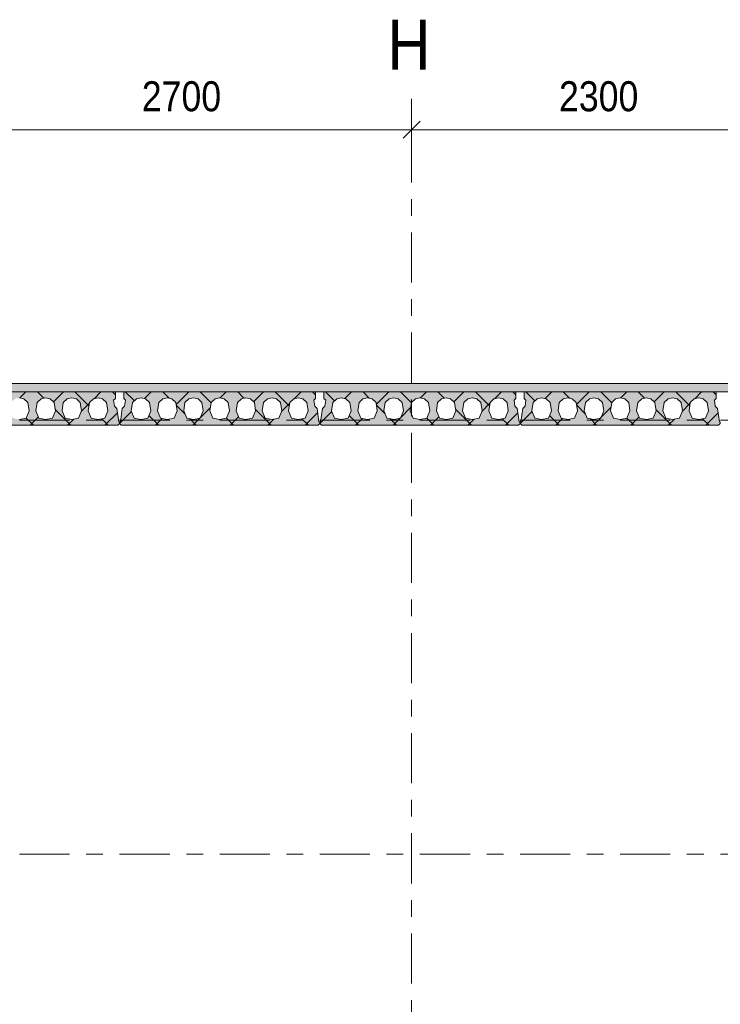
# Model space of a CAD drawing. Header units: millimetres. Extents: x -914 to -73, y -1403 to -809.
# Tile 33 of 79: x -659 to -617, y -1203 to -1144. Entities that reach past the tile are written whole.
import ezdxf

# ---------------------------------------------------------------- set-up
doc = ezdxf.new("R2010")
doc.units = ezdxf.units.MM
for name, pattern in [('XKITLINE00', [0]), ('XKITLINE01', [4, 1, -1, 1, -1]), ('XKITLINE03', [6, 3, -1, 1, -1])]:
    doc.linetypes.add(name, pattern=pattern)
for name, color, linetype, lineweight in [('Offset', 4, 'Continuous', 0), ('Onderdeel', 2, 'Continuous', 0), ('Stramien', 4, 'Continuous', 0)]:
    doc.layers.add(name, color=color, linetype=linetype, lineweight=lineweight)
doc.styles.add('ARIAL', font='arial.ttf')

msp = doc.modelspace()

# ---------------------------------------------------------------- hatches: boundary and pattern name
at = {"layer": 'Onderdeel'}
msp.add_hatch(color=256, dxfattribs=at).paths.add_polyline_path([(-514.814, -1166.246), (-688.818, -1166.246), (-688.818, -1165.746), (-514.814, -1165.746)], flags=17)
h = msp.add_hatch(color=256, dxfattribs=at)
h.paths.add_polyline_path([(-664.719, -1168.246), (-664.819, -1168.146), (-664.819, -1168.046), (-664.769, -1168.046), (-664.654, -1167.24), (-664.512, -1167.099), (-664.463, -1166.752), (-664.569, -1166.646), (-664.569, -1166.246), (-653.069, -1166.246), (-653.069, -1166.646), (-653.175, -1166.752), (-653.125, -1167.099), (-652.984, -1167.24), (-652.869, -1168.046), (-652.819, -1168.046), (-652.819, -1168.146), (-652.919, -1168.246)], flags=17)
h.paths.add_polyline_path([(-663.529, -1166.596), (-663.8, -1166.663), (-664.038, -1166.893), (-664.114, -1167.378), (-663.934, -1167.82), (-663.529, -1167.896), (-663.123, -1167.82), (-662.944, -1167.378), (-663.019, -1166.893), (-663.257, -1166.663)])
h.paths.add_polyline_path([(-661.959, -1166.596), (-662.23, -1166.663), (-662.468, -1166.893), (-662.544, -1167.378), (-662.364, -1167.82), (-661.959, -1167.896), (-661.553, -1167.82), (-661.374, -1167.378), (-661.449, -1166.893), (-661.687, -1166.663)])
h.paths.add_polyline_path([(-660.389, -1166.596), (-660.66, -1166.663), (-660.898, -1166.893), (-660.974, -1167.378), (-660.794, -1167.82), (-660.389, -1167.896), (-659.983, -1167.82), (-659.804, -1167.378), (-659.879, -1166.893), (-660.117, -1166.663)])
h.paths.add_polyline_path([(-658.819, -1166.596), (-659.09, -1166.663), (-659.328, -1166.893), (-659.404, -1167.378), (-659.224, -1167.82), (-658.819, -1167.896), (-658.413, -1167.82), (-658.234, -1167.378), (-658.309, -1166.893), (-658.547, -1166.663)])
h.paths.add_polyline_path([(-657.249, -1166.596), (-657.52, -1166.663), (-657.758, -1166.893), (-657.834, -1167.378), (-657.654, -1167.82), (-657.249, -1167.896), (-656.843, -1167.82), (-656.664, -1167.378), (-656.739, -1166.893), (-656.977, -1166.663)])
h.paths.add_polyline_path([(-655.679, -1166.596), (-655.95, -1166.663), (-656.188, -1166.893), (-656.264, -1167.378), (-656.084, -1167.82), (-655.679, -1167.896), (-655.273, -1167.82), (-655.094, -1167.378), (-655.169, -1166.893), (-655.407, -1166.663)])
h.paths.add_polyline_path([(-654.109, -1166.596), (-654.38, -1166.663), (-654.618, -1166.893), (-654.694, -1167.378), (-654.514, -1167.82), (-654.109, -1167.896), (-653.703, -1167.82), (-653.524, -1167.378), (-653.599, -1166.893), (-653.837, -1166.663)])
h = msp.add_hatch(color=256, dxfattribs=at)
h.paths.add_polyline_path([(-652.719, -1168.246), (-652.819, -1168.146), (-652.819, -1168.046), (-652.769, -1168.046), (-652.654, -1167.24), (-652.512, -1167.099), (-652.463, -1166.752), (-652.569, -1166.646), (-652.569, -1166.246), (-641.069, -1166.246), (-641.069, -1166.646), (-641.175, -1166.752), (-641.125, -1167.099), (-640.984, -1167.24), (-640.869, -1168.046), (-640.819, -1168.046), (-640.819, -1168.146), (-640.919, -1168.246)], flags=17)
h.paths.add_polyline_path([(-651.529, -1166.596), (-651.8, -1166.663), (-652.038, -1166.893), (-652.114, -1167.378), (-651.934, -1167.82), (-651.529, -1167.896), (-651.123, -1167.82), (-650.944, -1167.378), (-651.019, -1166.893), (-651.257, -1166.663)])
h.paths.add_polyline_path([(-649.959, -1166.596), (-650.23, -1166.663), (-650.468, -1166.893), (-650.544, -1167.378), (-650.364, -1167.82), (-649.959, -1167.896), (-649.553, -1167.82), (-649.374, -1167.378), (-649.449, -1166.893), (-649.687, -1166.663)])
h.paths.add_polyline_path([(-648.389, -1166.596), (-648.66, -1166.663), (-648.898, -1166.893), (-648.974, -1167.378), (-648.794, -1167.82), (-648.389, -1167.896), (-647.983, -1167.82), (-647.804, -1167.378), (-647.879, -1166.893), (-648.117, -1166.663)])
h.paths.add_polyline_path([(-646.819, -1166.596), (-647.09, -1166.663), (-647.328, -1166.893), (-647.404, -1167.378), (-647.224, -1167.82), (-646.819, -1167.896), (-646.413, -1167.82), (-646.234, -1167.378), (-646.309, -1166.893), (-646.547, -1166.663)])
h.paths.add_polyline_path([(-645.249, -1166.596), (-645.52, -1166.663), (-645.758, -1166.893), (-645.834, -1167.378), (-645.654, -1167.82), (-645.249, -1167.896), (-644.843, -1167.82), (-644.664, -1167.378), (-644.739, -1166.893), (-644.977, -1166.663)])
h.paths.add_polyline_path([(-643.679, -1166.596), (-643.95, -1166.663), (-644.188, -1166.893), (-644.264, -1167.378), (-644.084, -1167.82), (-643.679, -1167.896), (-643.273, -1167.82), (-643.094, -1167.378), (-643.169, -1166.893), (-643.407, -1166.663)])
h.paths.add_polyline_path([(-642.109, -1166.596), (-642.38, -1166.663), (-642.618, -1166.893), (-642.694, -1167.378), (-642.514, -1167.82), (-642.109, -1167.896), (-641.703, -1167.82), (-641.524, -1167.378), (-641.599, -1166.893), (-641.837, -1166.663)])
h = msp.add_hatch(color=256, dxfattribs=at)
h.paths.add_polyline_path([(-640.719, -1168.246), (-640.819, -1168.146), (-640.819, -1168.046), (-640.769, -1168.046), (-640.654, -1167.24), (-640.512, -1167.099), (-640.463, -1166.752), (-640.569, -1166.646), (-640.569, -1166.246), (-629.069, -1166.246), (-629.069, -1166.646), (-629.175, -1166.752), (-629.125, -1167.099), (-628.984, -1167.24), (-628.869, -1168.046), (-628.819, -1168.046), (-628.819, -1168.146), (-628.919, -1168.246)], flags=17)
h.paths.add_polyline_path([(-639.529, -1166.596), (-639.8, -1166.663), (-640.038, -1166.893), (-640.114, -1167.378), (-639.934, -1167.82), (-639.529, -1167.896), (-639.123, -1167.82), (-638.944, -1167.378), (-639.019, -1166.893), (-639.257, -1166.663)])
h.paths.add_polyline_path([(-637.959, -1166.596), (-638.23, -1166.663), (-638.468, -1166.893), (-638.544, -1167.378), (-638.364, -1167.82), (-637.959, -1167.896), (-637.553, -1167.82), (-637.374, -1167.378), (-637.449, -1166.893), (-637.687, -1166.663)])
h.paths.add_polyline_path([(-636.389, -1166.596), (-636.66, -1166.663), (-636.898, -1166.893), (-636.974, -1167.378), (-636.794, -1167.82), (-636.389, -1167.896), (-635.983, -1167.82), (-635.804, -1167.378), (-635.879, -1166.893), (-636.117, -1166.663)])
h.paths.add_polyline_path([(-634.819, -1166.596), (-635.09, -1166.663), (-635.328, -1166.893), (-635.404, -1167.378), (-635.224, -1167.82), (-634.819, -1167.896), (-634.413, -1167.82), (-634.234, -1167.378), (-634.309, -1166.893), (-634.547, -1166.663)])
h.paths.add_polyline_path([(-633.249, -1166.596), (-633.52, -1166.663), (-633.758, -1166.893), (-633.834, -1167.378), (-633.654, -1167.82), (-633.249, -1167.896), (-632.843, -1167.82), (-632.664, -1167.378), (-632.739, -1166.893), (-632.977, -1166.663)])
h.paths.add_polyline_path([(-631.679, -1166.596), (-631.95, -1166.663), (-632.188, -1166.893), (-632.264, -1167.378), (-632.084, -1167.82), (-631.679, -1167.896), (-631.273, -1167.82), (-631.094, -1167.378), (-631.169, -1166.893), (-631.407, -1166.663)])
h.paths.add_polyline_path([(-630.109, -1166.596), (-630.38, -1166.663), (-630.618, -1166.893), (-630.694, -1167.378), (-630.514, -1167.82), (-630.109, -1167.896), (-629.703, -1167.82), (-629.524, -1167.378), (-629.599, -1166.893), (-629.837, -1166.663)])
h = msp.add_hatch(color=256, dxfattribs=at)
h.paths.add_polyline_path([(-628.719, -1168.246), (-628.819, -1168.146), (-628.819, -1168.046), (-628.769, -1168.046), (-628.654, -1167.24), (-628.512, -1167.099), (-628.463, -1166.752), (-628.569, -1166.646), (-628.569, -1166.246), (-617.069, -1166.246), (-617.069, -1166.646), (-617.175, -1166.752), (-617.125, -1167.099), (-616.984, -1167.24), (-616.869, -1168.046), (-616.819, -1168.046), (-616.819, -1168.146), (-616.919, -1168.246)], flags=17)
h.paths.add_polyline_path([(-627.529, -1166.596), (-627.8, -1166.663), (-628.038, -1166.893), (-628.114, -1167.378), (-627.934, -1167.82), (-627.529, -1167.896), (-627.123, -1167.82), (-626.944, -1167.378), (-627.019, -1166.893), (-627.257, -1166.663)])
h.paths.add_polyline_path([(-625.959, -1166.596), (-626.23, -1166.663), (-626.468, -1166.893), (-626.544, -1167.378), (-626.364, -1167.82), (-625.959, -1167.896), (-625.553, -1167.82), (-625.374, -1167.378), (-625.449, -1166.893), (-625.687, -1166.663)])
h.paths.add_polyline_path([(-624.389, -1166.596), (-624.66, -1166.663), (-624.898, -1166.893), (-624.974, -1167.378), (-624.794, -1167.82), (-624.389, -1167.896), (-623.983, -1167.82), (-623.804, -1167.378), (-623.879, -1166.893), (-624.117, -1166.663)])
h.paths.add_polyline_path([(-622.819, -1166.596), (-623.09, -1166.663), (-623.328, -1166.893), (-623.404, -1167.378), (-623.224, -1167.82), (-622.819, -1167.896), (-622.413, -1167.82), (-622.234, -1167.378), (-622.309, -1166.893), (-622.547, -1166.663)])
h.paths.add_polyline_path([(-621.249, -1166.596), (-621.52, -1166.663), (-621.758, -1166.893), (-621.834, -1167.378), (-621.654, -1167.82), (-621.249, -1167.896), (-620.843, -1167.82), (-620.664, -1167.378), (-620.739, -1166.893), (-620.977, -1166.663)])
h.paths.add_polyline_path([(-619.679, -1166.596), (-619.95, -1166.663), (-620.188, -1166.893), (-620.264, -1167.378), (-620.084, -1167.82), (-619.679, -1167.896), (-619.273, -1167.82), (-619.094, -1167.378), (-619.169, -1166.893), (-619.407, -1166.663)])
h.paths.add_polyline_path([(-618.109, -1166.596), (-618.38, -1166.663), (-618.618, -1166.893), (-618.694, -1167.378), (-618.514, -1167.82), (-618.109, -1167.896), (-617.703, -1167.82), (-617.524, -1167.378), (-617.599, -1166.893), (-617.837, -1166.663)])

# ---------------------------------------------------------------- linework, layer by layer
at = {"layer": 'Offset', "linetype": 'XKITLINE00', "lineweight": 0}
for p, q in [((-635.314, -1152.704), (-635.314, -1148.744)), ((-635.314, -1152.704), (-635.314, -1148.744)), ((-634.805, -1150.035), (-635.823, -1151.053)), ((-634.805, -1150.035), (-635.823, -1151.053)), ((-662.314, -1150.544), (-635.314, -1150.544)), ((-635.314, -1150.544), (-612.314, -1150.544))]:
    msp.add_line(p, q, dxfattribs=at)
at = {"layer": 'Offset'}
msp.add_point((-635.314, -1150.544), dxfattribs=at)
msp.add_point((-635.314, -1150.544), dxfattribs=at)
at = {"layer": 'Onderdeel', "linetype": 'XKITLINE00', "lineweight": 0}
for p, q in [((-514.814, -1165.746), (-688.818, -1165.746)), ((-688.818, -1166.246), (-514.814, -1166.246)), ((-653.069, -1166.246), (-664.569, -1166.246)), ((-658.787, -1166.604), (-658.429, -1166.246)), ((-657.361, -1166.624), (-657.738, -1166.246)), ((-656.786, -1166.848), (-656.184, -1166.246)), ((-654.649, -1167.091), (-655.493, -1166.246)), ((-654.349, -1166.657), (-653.938, -1166.246)), ((-653.069, -1166.426), (-653.248, -1166.246)), ((-653.069, -1166.246), (-653.069, -1166.646)), ((-652.569, -1166.646), (-652.569, -1166.246)), ((-641.069, -1166.246), (-652.569, -1166.246)), ((-651.931, -1166.789), (-652.474, -1166.246)), ((-651.32, -1166.648), (-650.919, -1166.246)), ((-649.852, -1166.622), (-650.229, -1166.246)), ((-649.432, -1167.005), (-648.674, -1166.246)), ((-647.328, -1166.902), (-647.984, -1166.246)), ((-646.787, -1166.604), (-646.429, -1166.246)), ((-645.361, -1166.624), (-645.738, -1166.246)), ((-644.786, -1166.848), (-644.184, -1166.246)), ((-642.649, -1167.091), (-643.493, -1166.246)), ((-642.349, -1166.657), (-641.938, -1166.246)), ((-641.069, -1166.426), (-641.248, -1166.246)), ((-641.069, -1166.246), (-641.069, -1166.646)), ((-640.569, -1166.646), (-640.569, -1166.246)), ((-629.069, -1166.246), (-640.569, -1166.246)), ((-639.931, -1166.789), (-640.474, -1166.246)), ((-639.32, -1166.648), (-638.919, -1166.246)), ((-637.852, -1166.622), (-638.229, -1166.246)), ((-637.432, -1167.005), (-636.674, -1166.246)), ((-635.328, -1166.902), (-635.984, -1166.246)), ((-634.787, -1166.604), (-634.429, -1166.246)), ((-633.361, -1166.624), (-633.738, -1166.246)), ((-632.786, -1166.848), (-632.184, -1166.246)), ((-630.649, -1167.091), (-631.493, -1166.246)), ((-630.349, -1166.657), (-629.938, -1166.246)), ((-629.069, -1166.426), (-629.248, -1166.246)), ((-629.069, -1166.246), (-629.069, -1166.646)), ((-628.569, -1166.646), (-628.569, -1166.246)), ((-617.069, -1166.246), (-628.569, -1166.246)), ((-627.931, -1166.789), (-628.474, -1166.246)), ((-627.32, -1166.648), (-626.919, -1166.246)), ((-625.852, -1166.622), (-626.229, -1166.246)), ((-625.432, -1167.005), (-624.674, -1166.246)), ((-623.328, -1166.902), (-623.984, -1166.246)), ((-622.787, -1166.604), (-622.429, -1166.246)), ((-621.361, -1166.624), (-621.738, -1166.246)), ((-620.786, -1166.848), (-620.184, -1166.246)), ((-618.649, -1167.091), (-619.493, -1166.246)), ((-618.349, -1166.657), (-617.938, -1166.246)), ((-617.069, -1166.426), (-617.248, -1166.246)), ((-617.069, -1166.246), (-617.069, -1166.646)), ((-658.547, -1166.663), (-658.819, -1166.596)), ((-658.309, -1166.893), (-658.547, -1166.663)), ((-658.547, -1166.663), (-658.547, -1166.663)), ((-658.234, -1167.378), (-658.309, -1166.893)), ((-657.758, -1166.893), (-657.834, -1167.378)), ((-657.52, -1166.663), (-657.758, -1166.893)), ((-657.758, -1166.893), (-657.757, -1166.893)), ((-657.249, -1166.596), (-657.52, -1166.663)), ((-656.977, -1166.663), (-657.249, -1166.596)), ((-656.739, -1166.893), (-656.977, -1166.663)), ((-656.977, -1166.663), (-656.977, -1166.663)), ((-656.664, -1167.378), (-656.739, -1166.893)), ((-656.188, -1166.893), (-656.264, -1167.378)), ((-655.95, -1166.663), (-656.188, -1166.893)), ((-656.188, -1166.893), (-656.187, -1166.893)), ((-655.679, -1166.596), (-655.95, -1166.663)), ((-655.407, -1166.663), (-655.679, -1166.596)), ((-655.169, -1166.893), (-655.407, -1166.663)), ((-655.407, -1166.663), (-655.407, -1166.663)), ((-655.094, -1167.378), (-655.169, -1166.893)), ((-655.11, -1167.418), (-654.622, -1166.93)), ((-654.618, -1166.893), (-654.694, -1167.378)), ((-654.38, -1166.663), (-654.618, -1166.893)), ((-654.618, -1166.893), (-654.617, -1166.893)), ((-654.109, -1166.596), (-654.38, -1166.663)), ((-653.837, -1166.663), (-654.109, -1166.596)), ((-653.599, -1166.893), (-653.837, -1166.663)), ((-653.837, -1166.663), (-653.837, -1166.663)), ((-653.524, -1167.378), (-653.599, -1166.893)), ((-653.069, -1166.646), (-653.175, -1166.752)), ((-653.175, -1166.752), (-653.174, -1166.752)), ((-653.175, -1166.752), (-653.125, -1167.099)), ((-653.069, -1166.646), (-653.068, -1166.646)), ((-652.463, -1166.752), (-652.569, -1166.646)), ((-652.512, -1167.099), (-652.463, -1166.752)), ((-652.038, -1166.893), (-652.114, -1167.378)), ((-651.8, -1166.663), (-652.038, -1166.893)), ((-652.038, -1166.893), (-652.037, -1166.893)), ((-651.529, -1166.596), (-651.8, -1166.663)), ((-651.257, -1166.663), (-651.529, -1166.596)), ((-651.019, -1166.893), (-651.257, -1166.663)), ((-651.257, -1166.663), (-651.257, -1166.663)), ((-650.944, -1167.378), (-651.019, -1166.893)), ((-650.468, -1166.893), (-650.544, -1167.378)), ((-650.23, -1166.663), (-650.468, -1166.893)), ((-650.468, -1166.893), (-650.467, -1166.893)), ((-649.959, -1166.596), (-650.23, -1166.663)), ((-649.687, -1166.663), (-649.959, -1166.596)), ((-649.449, -1166.893), (-649.687, -1166.663)), ((-649.687, -1166.663), (-649.687, -1166.663)), ((-649.374, -1167.378), (-649.449, -1166.893)), ((-648.898, -1166.893), (-648.974, -1167.378)), ((-648.66, -1166.663), (-648.898, -1166.893)), ((-648.898, -1166.893), (-648.897, -1166.893)), ((-648.389, -1166.596), (-648.66, -1166.663)), ((-648.117, -1166.663), (-648.389, -1166.596)), ((-647.879, -1166.893), (-648.117, -1166.663)), ((-648.117, -1166.663), (-648.117, -1166.663)), ((-647.804, -1167.378), (-647.879, -1166.893)), ((-647.328, -1166.893), (-647.404, -1167.378)), ((-647.09, -1166.663), (-647.328, -1166.893)), ((-647.328, -1166.893), (-647.327, -1166.893)), ((-646.819, -1166.596), (-647.09, -1166.663)), ((-646.547, -1166.663), (-646.819, -1166.596)), ((-646.309, -1166.893), (-646.547, -1166.663)), ((-646.547, -1166.663), (-646.547, -1166.663)), ((-646.234, -1167.378), (-646.309, -1166.893)), ((-645.758, -1166.893), (-645.834, -1167.378)), ((-645.52, -1166.663), (-645.758, -1166.893)), ((-645.758, -1166.893), (-645.757, -1166.893)), ((-645.249, -1166.596), (-645.52, -1166.663)), ((-644.977, -1166.663), (-645.249, -1166.596)), ((-644.739, -1166.893), (-644.977, -1166.663)), ((-644.977, -1166.663), (-644.977, -1166.663)), ((-644.664, -1167.378), (-644.739, -1166.893)), ((-644.188, -1166.893), (-644.264, -1167.378)), ((-643.95, -1166.663), (-644.188, -1166.893)), ((-644.188, -1166.893), (-644.187, -1166.893)), ((-643.679, -1166.596), (-643.95, -1166.663)), ((-643.407, -1166.663), (-643.679, -1166.596)), ((-643.169, -1166.893), (-643.407, -1166.663)), ((-643.407, -1166.663), (-643.407, -1166.663)), ((-643.094, -1167.378), (-643.169, -1166.893)), ((-643.11, -1167.418), (-642.622, -1166.93)), ((-642.618, -1166.893), (-642.694, -1167.378)), ((-642.38, -1166.663), (-642.618, -1166.893)), ((-642.618, -1166.893), (-642.617, -1166.893)), ((-642.109, -1166.596), (-642.38, -1166.663)), ((-641.837, -1166.663), (-642.109, -1166.596)), ((-641.599, -1166.893), (-641.837, -1166.663)), ((-641.837, -1166.663), (-641.837, -1166.663)), ((-641.524, -1167.378), (-641.599, -1166.893)), ((-641.069, -1166.646), (-641.175, -1166.752)), ((-641.175, -1166.752), (-641.174, -1166.752)), ((-641.175, -1166.752), (-641.125, -1167.099)), ((-641.069, -1166.646), (-641.068, -1166.646)), ((-640.463, -1166.752), (-640.569, -1166.646)), ((-640.512, -1167.099), (-640.463, -1166.752)), ((-640.038, -1166.893), (-640.114, -1167.378)), ((-639.8, -1166.663), (-640.038, -1166.893)), ((-640.038, -1166.893), (-640.037, -1166.893)), ((-639.529, -1166.596), (-639.8, -1166.663)), ((-639.257, -1166.663), (-639.529, -1166.596)), ((-639.019, -1166.893), (-639.257, -1166.663)), ((-639.257, -1166.663), (-639.257, -1166.663)), ((-638.944, -1167.378), (-639.019, -1166.893)), ((-638.468, -1166.893), (-638.544, -1167.378)), ((-638.23, -1166.663), (-638.468, -1166.893)), ((-638.468, -1166.893), (-638.467, -1166.893)), ((-637.959, -1166.596), (-638.23, -1166.663)), ((-637.687, -1166.663), (-637.959, -1166.596)), ((-637.449, -1166.893), (-637.687, -1166.663)), ((-637.687, -1166.663), (-637.687, -1166.663)), ((-637.374, -1167.378), (-637.449, -1166.893)), ((-636.898, -1166.893), (-636.974, -1167.378)), ((-636.66, -1166.663), (-636.898, -1166.893)), ((-636.898, -1166.893), (-636.897, -1166.893)), ((-636.389, -1166.596), (-636.66, -1166.663)), ((-636.117, -1166.663), (-636.389, -1166.596)), ((-635.879, -1166.893), (-636.117, -1166.663)), ((-636.117, -1166.663), (-636.117, -1166.663)), ((-635.804, -1167.378), (-635.879, -1166.893)), ((-635.328, -1166.893), (-635.404, -1167.378)), ((-635.09, -1166.663), (-635.328, -1166.893)), ((-635.328, -1166.893), (-635.327, -1166.893)), ((-634.819, -1166.596), (-635.09, -1166.663)), ((-634.547, -1166.663), (-634.819, -1166.596)), ((-634.309, -1166.893), (-634.547, -1166.663)), ((-634.547, -1166.663), (-634.547, -1166.663)), ((-634.234, -1167.378), (-634.309, -1166.893)), ((-633.758, -1166.893), (-633.834, -1167.378)), ((-633.52, -1166.663), (-633.758, -1166.893)), ((-633.758, -1166.893), (-633.757, -1166.893)), ((-633.249, -1166.596), (-633.52, -1166.663)), ((-632.977, -1166.663), (-633.249, -1166.596)), ((-632.739, -1166.893), (-632.977, -1166.663)), ((-632.977, -1166.663), (-632.977, -1166.663)), ((-632.664, -1167.378), (-632.739, -1166.893)), ((-632.188, -1166.893), (-632.264, -1167.378)), ((-631.95, -1166.663), (-632.188, -1166.893)), ((-632.188, -1166.893), (-632.187, -1166.893)), ((-631.679, -1166.596), (-631.95, -1166.663)), ((-631.407, -1166.663), (-631.679, -1166.596)), ((-631.169, -1166.893), (-631.407, -1166.663)), ((-631.407, -1166.663), (-631.407, -1166.663)), ((-631.094, -1167.378), (-631.169, -1166.893)), ((-631.11, -1167.418), (-630.622, -1166.93)), ((-630.618, -1166.893), (-630.694, -1167.378)), ((-630.38, -1166.663), (-630.618, -1166.893)), ((-630.618, -1166.893), (-630.617, -1166.893)), ((-630.109, -1166.596), (-630.38, -1166.663)), ((-629.837, -1166.663), (-630.109, -1166.596)), ((-629.599, -1166.893), (-629.837, -1166.663)), ((-629.837, -1166.663), (-629.837, -1166.663)), ((-629.524, -1167.378), (-629.599, -1166.893)), ((-629.069, -1166.646), (-629.175, -1166.752)), ((-629.175, -1166.752), (-629.174, -1166.752)), ((-629.175, -1166.752), (-629.125, -1167.099)), ((-629.069, -1166.646), (-629.068, -1166.646)), ((-628.463, -1166.752), (-628.569, -1166.646)), ((-628.512, -1167.099), (-628.463, -1166.752)), ((-628.038, -1166.893), (-628.114, -1167.378)), ((-627.8, -1166.663), (-628.038, -1166.893)), ((-628.038, -1166.893), (-628.037, -1166.893)), ((-627.529, -1166.596), (-627.8, -1166.663)), ((-627.257, -1166.663), (-627.529, -1166.596)), ((-627.019, -1166.893), (-627.257, -1166.663)), ((-627.257, -1166.663), (-627.257, -1166.663)), ((-626.944, -1167.378), (-627.019, -1166.893)), ((-626.468, -1166.893), (-626.544, -1167.378)), ((-626.23, -1166.663), (-626.468, -1166.893)), ((-626.468, -1166.893), (-626.467, -1166.893)), ((-625.959, -1166.596), (-626.23, -1166.663)), ((-625.687, -1166.663), (-625.959, -1166.596)), ((-625.449, -1166.893), (-625.687, -1166.663)), ((-625.687, -1166.663), (-625.687, -1166.663)), ((-625.374, -1167.378), (-625.449, -1166.893)), ((-624.898, -1166.893), (-624.974, -1167.378)), ((-624.66, -1166.663), (-624.898, -1166.893)), ((-624.898, -1166.893), (-624.897, -1166.893)), ((-624.389, -1166.596), (-624.66, -1166.663)), ((-624.117, -1166.663), (-624.389, -1166.596)), ((-623.879, -1166.893), (-624.117, -1166.663)), ((-624.117, -1166.663), (-624.117, -1166.663)), ((-623.804, -1167.378), (-623.879, -1166.893)), ((-623.328, -1166.893), (-623.404, -1167.378)), ((-623.09, -1166.663), (-623.328, -1166.893)), ((-623.328, -1166.893), (-623.327, -1166.893)), ((-622.819, -1166.596), (-623.09, -1166.663)), ((-622.547, -1166.663), (-622.819, -1166.596)), ((-622.309, -1166.893), (-622.547, -1166.663)), ((-622.547, -1166.663), (-622.547, -1166.663)), ((-622.234, -1167.378), (-622.309, -1166.893)), ((-621.758, -1166.893), (-621.834, -1167.378)), ((-621.52, -1166.663), (-621.758, -1166.893)), ((-621.758, -1166.893), (-621.757, -1166.893)), ((-621.249, -1166.596), (-621.52, -1166.663)), ((-620.977, -1166.663), (-621.249, -1166.596)), ((-620.739, -1166.893), (-620.977, -1166.663)), ((-620.977, -1166.663), (-620.977, -1166.663)), ((-620.664, -1167.378), (-620.739, -1166.893)), ((-620.188, -1166.893), (-620.264, -1167.378)), ((-619.95, -1166.663), (-620.188, -1166.893)), ((-620.188, -1166.893), (-620.187, -1166.893)), ((-619.679, -1166.596), (-619.95, -1166.663)), ((-619.407, -1166.663), (-619.679, -1166.596)), ((-619.169, -1166.893), (-619.407, -1166.663)), ((-619.407, -1166.663), (-619.407, -1166.663)), ((-619.094, -1167.378), (-619.169, -1166.893)), ((-619.11, -1167.418), (-618.622, -1166.93)), ((-618.618, -1166.893), (-618.694, -1167.378)), ((-618.38, -1166.663), (-618.618, -1166.893)), ((-618.618, -1166.893), (-618.617, -1166.893)), ((-618.109, -1166.596), (-618.38, -1166.663)), ((-617.837, -1166.663), (-618.109, -1166.596)), ((-617.599, -1166.893), (-617.837, -1166.663)), ((-617.837, -1166.663), (-617.837, -1166.663)), ((-617.524, -1167.378), (-617.599, -1166.893)), ((-617.069, -1166.646), (-617.175, -1166.752)), ((-617.175, -1166.752), (-617.174, -1166.752)), ((-617.175, -1166.752), (-617.125, -1167.099)), ((-617.069, -1166.646), (-617.068, -1166.646)), ((-658.413, -1167.82), (-658.234, -1167.378)), ((-657.834, -1167.378), (-657.833, -1167.378)), ((-657.834, -1167.378), (-657.654, -1167.82)), ((-656.843, -1167.82), (-656.664, -1167.378)), ((-655.738, -1168.246), (-656.674, -1167.31)), ((-656.264, -1167.378), (-656.263, -1167.378)), ((-656.264, -1167.378), (-656.084, -1167.82)), ((-655.273, -1167.82), (-655.094, -1167.378)), ((-654.694, -1167.378), (-654.514, -1167.82)), ((-654.694, -1167.378), (-654.693, -1167.378)), ((-653.703, -1167.82), (-653.524, -1167.378)), ((-653.693, -1168.246), (-652.947, -1167.5)), ((-653.125, -1167.099), (-653.125, -1167.099)), ((-653.125, -1167.099), (-652.984, -1167.24)), ((-652.984, -1167.24), (-652.983, -1167.24)), ((-652.984, -1167.24), (-652.869, -1168.046)), ((-652.819, -1168.146), (-652.095, -1167.423)), ((-652.769, -1168.046), (-652.654, -1167.24)), ((-652.654, -1167.24), (-652.512, -1167.099)), ((-652.114, -1167.378), (-652.113, -1167.378)), ((-652.114, -1167.378), (-651.934, -1167.82)), ((-651.123, -1167.82), (-650.944, -1167.378)), ((-650.544, -1167.378), (-650.543, -1167.378)), ((-650.544, -1167.378), (-650.364, -1167.82)), ((-649.553, -1167.82), (-649.374, -1167.378)), ((-648.889, -1167.586), (-649.425, -1167.05)), ((-648.974, -1167.378), (-648.973, -1167.378)), ((-648.974, -1167.378), (-648.794, -1167.82)), ((-647.991, -1167.809), (-647.375, -1167.192)), ((-647.983, -1167.82), (-647.804, -1167.378)), ((-647.404, -1167.378), (-647.403, -1167.378)), ((-647.404, -1167.378), (-647.224, -1167.82)), ((-646.413, -1167.82), (-646.234, -1167.378)), ((-645.834, -1167.378), (-645.833, -1167.378)), ((-645.834, -1167.378), (-645.654, -1167.82)), ((-644.843, -1167.82), (-644.664, -1167.378)), ((-643.738, -1168.246), (-644.674, -1167.31)), ((-644.264, -1167.378), (-644.263, -1167.378)), ((-644.264, -1167.378), (-644.084, -1167.82)), ((-643.273, -1167.82), (-643.094, -1167.378)), ((-642.694, -1167.378), (-642.514, -1167.82)), ((-642.694, -1167.378), (-642.693, -1167.378)), ((-641.703, -1167.82), (-641.524, -1167.378)), ((-641.693, -1168.246), (-640.947, -1167.5)), ((-641.125, -1167.099), (-641.125, -1167.099)), ((-641.125, -1167.099), (-640.984, -1167.24)), ((-640.984, -1167.24), (-640.983, -1167.24)), ((-640.984, -1167.24), (-640.869, -1168.046)), ((-640.819, -1168.146), (-640.095, -1167.423)), ((-640.769, -1168.046), (-640.654, -1167.24)), ((-640.654, -1167.24), (-640.512, -1167.099)), ((-640.114, -1167.378), (-640.113, -1167.378)), ((-640.114, -1167.378), (-639.934, -1167.82)), ((-639.123, -1167.82), (-638.944, -1167.378)), ((-638.544, -1167.378), (-638.543, -1167.378)), ((-638.544, -1167.378), (-638.364, -1167.82)), ((-637.553, -1167.82), (-637.374, -1167.378)), ((-636.889, -1167.586), (-637.425, -1167.05)), ((-636.974, -1167.378), (-636.973, -1167.378)), ((-636.974, -1167.378), (-636.794, -1167.82)), ((-635.991, -1167.809), (-635.375, -1167.192)), ((-635.983, -1167.82), (-635.804, -1167.378)), ((-635.404, -1167.378), (-635.403, -1167.378)), ((-635.404, -1167.378), (-635.224, -1167.82)), ((-634.413, -1167.82), (-634.234, -1167.378)), ((-633.834, -1167.378), (-633.833, -1167.378)), ((-633.834, -1167.378), (-633.654, -1167.82)), ((-632.843, -1167.82), (-632.664, -1167.378)), ((-631.738, -1168.246), (-632.674, -1167.31)), ((-632.264, -1167.378), (-632.263, -1167.378)), ((-632.264, -1167.378), (-632.084, -1167.82)), ((-631.273, -1167.82), (-631.094, -1167.378)), ((-630.694, -1167.378), (-630.514, -1167.82)), ((-630.694, -1167.378), (-630.693, -1167.378)), ((-629.703, -1167.82), (-629.524, -1167.378)), ((-629.693, -1168.246), (-628.947, -1167.5)), ((-629.125, -1167.099), (-629.125, -1167.099)), ((-629.125, -1167.099), (-628.984, -1167.24)), ((-628.984, -1167.24), (-628.983, -1167.24)), ((-628.984, -1167.24), (-628.869, -1168.046)), ((-628.819, -1168.146), (-628.095, -1167.423)), ((-628.769, -1168.046), (-628.654, -1167.24)), ((-628.654, -1167.24), (-628.512, -1167.099)), ((-628.114, -1167.378), (-628.113, -1167.378)), ((-628.114, -1167.378), (-627.934, -1167.82)), ((-627.123, -1167.82), (-626.944, -1167.378)), ((-626.544, -1167.378), (-626.543, -1167.378)), ((-626.544, -1167.378), (-626.364, -1167.82)), ((-625.553, -1167.82), (-625.374, -1167.378)), ((-624.889, -1167.586), (-625.425, -1167.05)), ((-624.974, -1167.378), (-624.973, -1167.378)), ((-624.974, -1167.378), (-624.794, -1167.82)), ((-623.991, -1167.809), (-623.375, -1167.192)), ((-623.983, -1167.82), (-623.804, -1167.378)), ((-623.404, -1167.378), (-623.403, -1167.378)), ((-623.404, -1167.378), (-623.224, -1167.82)), ((-622.413, -1167.82), (-622.234, -1167.378)), ((-621.834, -1167.378), (-621.833, -1167.378)), ((-621.834, -1167.378), (-621.654, -1167.82)), ((-620.843, -1167.82), (-620.664, -1167.378)), ((-619.738, -1168.246), (-620.674, -1167.31)), ((-620.264, -1167.378), (-620.263, -1167.378)), ((-620.264, -1167.378), (-620.084, -1167.82)), ((-619.273, -1167.82), (-619.094, -1167.378)), ((-618.694, -1167.378), (-618.514, -1167.82)), ((-618.694, -1167.378), (-618.693, -1167.378)), ((-617.703, -1167.82), (-617.524, -1167.378)), ((-617.693, -1168.246), (-616.947, -1167.5)), ((-617.125, -1167.099), (-617.125, -1167.099)), ((-617.125, -1167.099), (-616.984, -1167.24)), ((-616.984, -1167.24), (-616.983, -1167.24)), ((-616.984, -1167.24), (-616.869, -1168.046)), ((-658.819, -1167.896), (-658.413, -1167.82)), ((-657.984, -1168.246), (-658.413, -1167.817)), ((-658.184, -1168.246), (-657.684, -1167.746)), ((-657.654, -1167.82), (-657.249, -1167.896)), ((-657.249, -1167.896), (-656.843, -1167.82)), ((-656.084, -1167.82), (-655.679, -1167.896)), ((-655.938, -1168.246), (-655.567, -1167.875)), ((-655.679, -1167.896), (-655.273, -1167.82)), ((-654.514, -1167.82), (-654.109, -1167.896)), ((-654.109, -1167.896), (-653.703, -1167.82)), ((-653.493, -1168.246), (-653.886, -1167.854)), ((-652.919, -1168.246), (-652.819, -1168.146)), ((-652.819, -1168.046), (-652.869, -1168.046)), ((-652.819, -1168.146), (-652.819, -1168.046)), ((-652.769, -1168.046), (-652.819, -1168.046)), ((-652.819, -1168.046), (-652.819, -1168.146)), ((-652.719, -1168.246), (-652.819, -1168.146)), ((-651.934, -1167.82), (-651.529, -1167.896)), ((-651.529, -1167.896), (-651.123, -1167.82)), ((-650.474, -1168.246), (-651.059, -1167.661)), ((-650.674, -1168.246), (-650.266, -1167.838)), ((-650.364, -1167.82), (-649.959, -1167.896)), ((-649.959, -1167.896), (-649.553, -1167.82)), ((-648.794, -1167.82), (-648.389, -1167.896)), ((-648.229, -1168.246), (-648.623, -1167.852)), ((-648.429, -1168.246), (-648.006, -1167.824)), ((-648.389, -1167.896), (-647.983, -1167.82)), ((-647.224, -1167.82), (-646.819, -1167.896)), ((-646.819, -1167.896), (-646.413, -1167.82)), ((-645.984, -1168.246), (-646.413, -1167.817)), ((-646.184, -1168.246), (-645.684, -1167.746)), ((-645.654, -1167.82), (-645.249, -1167.896)), ((-645.249, -1167.896), (-644.843, -1167.82)), ((-644.084, -1167.82), (-643.679, -1167.896)), ((-643.938, -1168.246), (-643.567, -1167.875)), ((-643.679, -1167.896), (-643.273, -1167.82)), ((-642.514, -1167.82), (-642.109, -1167.896)), ((-642.109, -1167.896), (-641.703, -1167.82)), ((-641.493, -1168.246), (-641.886, -1167.854)), ((-640.919, -1168.246), (-640.819, -1168.146)), ((-640.819, -1168.046), (-640.869, -1168.046)), ((-640.819, -1168.046), (-640.819, -1168.146)), ((-640.819, -1168.146), (-640.819, -1168.046)), ((-640.769, -1168.046), (-640.819, -1168.046)), ((-640.719, -1168.246), (-640.819, -1168.146)), ((-639.934, -1167.82), (-639.529, -1167.896)), ((-639.529, -1167.896), (-639.123, -1167.82)), ((-638.474, -1168.246), (-639.059, -1167.661)), ((-638.674, -1168.246), (-638.266, -1167.838)), ((-638.364, -1167.82), (-637.959, -1167.896)), ((-637.959, -1167.896), (-637.553, -1167.82)), ((-636.794, -1167.82), (-636.389, -1167.896)), ((-636.229, -1168.246), (-636.623, -1167.852)), ((-636.429, -1168.246), (-636.006, -1167.824)), ((-636.389, -1167.896), (-635.983, -1167.82)), ((-635.224, -1167.82), (-634.819, -1167.896)), ((-634.819, -1167.896), (-634.413, -1167.82)), ((-633.984, -1168.246), (-634.413, -1167.817)), ((-634.184, -1168.246), (-633.684, -1167.746)), ((-633.654, -1167.82), (-633.249, -1167.896)), ((-633.249, -1167.896), (-632.843, -1167.82)), ((-632.084, -1167.82), (-631.679, -1167.896)), ((-631.938, -1168.246), (-631.567, -1167.875)), ((-631.679, -1167.896), (-631.273, -1167.82)), ((-630.514, -1167.82), (-630.109, -1167.896)), ((-630.109, -1167.896), (-629.703, -1167.82)), ((-629.493, -1168.246), (-629.886, -1167.854)), ((-628.919, -1168.246), (-628.819, -1168.146)), ((-628.819, -1168.046), (-628.869, -1168.046)), ((-628.819, -1168.046), (-628.819, -1168.146)), ((-628.819, -1168.146), (-628.819, -1168.046)), ((-628.769, -1168.046), (-628.819, -1168.046)), ((-628.719, -1168.246), (-628.819, -1168.146)), ((-627.934, -1167.82), (-627.529, -1167.896)), ((-627.529, -1167.896), (-627.123, -1167.82)), ((-626.474, -1168.246), (-627.059, -1167.661)), ((-626.674, -1168.246), (-626.266, -1167.838)), ((-626.364, -1167.82), (-625.959, -1167.896)), ((-625.959, -1167.896), (-625.553, -1167.82)), ((-624.794, -1167.82), (-624.389, -1167.896)), ((-624.229, -1168.246), (-624.623, -1167.852)), ((-624.429, -1168.246), (-624.006, -1167.824)), ((-624.389, -1167.896), (-623.983, -1167.82)), ((-623.224, -1167.82), (-622.819, -1167.896)), ((-622.819, -1167.896), (-622.413, -1167.82)), ((-621.984, -1168.246), (-622.413, -1167.817)), ((-622.184, -1168.246), (-621.684, -1167.746)), ((-621.654, -1167.82), (-621.249, -1167.896)), ((-621.249, -1167.896), (-620.843, -1167.82)), ((-620.084, -1167.82), (-619.679, -1167.896)), ((-619.938, -1168.246), (-619.567, -1167.875)), ((-619.679, -1167.896), (-619.273, -1167.82)), ((-618.514, -1167.82), (-618.109, -1167.896)), ((-618.109, -1167.896), (-617.703, -1167.82)), ((-617.493, -1168.246), (-617.886, -1167.854)), ((-616.919, -1168.246), (-616.819, -1168.146)), ((-616.819, -1168.046), (-616.869, -1168.046)), ((-616.819, -1168.046), (-616.819, -1168.146)), ((-652.918, -1168.246), (-664.719, -1168.246)), ((-640.918, -1168.246), (-652.719, -1168.246)), ((-628.918, -1168.246), (-640.719, -1168.246)), ((-616.918, -1168.246), (-628.719, -1168.246))]:
    msp.add_line(p, q, dxfattribs=at)
at = {"layer": 'Onderdeel', "linetype": 'XKITLINE01', "lineweight": 0}
for p, q in [((-653.068, -1166.246), (-653.069, -1166.246)), ((-652.569, -1166.246), (-652.568, -1166.246)), ((-641.068, -1166.246), (-641.069, -1166.246)), ((-640.569, -1166.246), (-640.568, -1166.246)), ((-629.068, -1166.246), (-629.069, -1166.246)), ((-628.569, -1166.246), (-628.568, -1166.246)), ((-617.068, -1166.246), (-617.069, -1166.246)), ((-658.309, -1166.893), (-658.309, -1166.893)), ((-657.52, -1166.663), (-657.52, -1166.663)), ((-657.249, -1166.596), (-657.248, -1166.596)), ((-656.739, -1166.893), (-656.739, -1166.893)), ((-655.95, -1166.663), (-655.95, -1166.663)), ((-655.679, -1166.596), (-655.678, -1166.596)), ((-655.169, -1166.893), (-655.169, -1166.893)), ((-654.38, -1166.663), (-654.38, -1166.663)), ((-654.109, -1166.596), (-654.108, -1166.596)), ((-653.599, -1166.893), (-653.599, -1166.893)), ((-652.569, -1166.646), (-652.568, -1166.646)), ((-652.463, -1166.752), (-652.462, -1166.752)), ((-651.8, -1166.663), (-651.8, -1166.663)), ((-651.529, -1166.596), (-651.528, -1166.596)), ((-651.019, -1166.893), (-651.019, -1166.893)), ((-650.23, -1166.663), (-650.23, -1166.663)), ((-649.959, -1166.596), (-649.958, -1166.596)), ((-649.449, -1166.893), (-649.449, -1166.893)), ((-648.66, -1166.663), (-648.66, -1166.663)), ((-648.389, -1166.596), (-648.388, -1166.596)), ((-647.879, -1166.893), (-647.879, -1166.893)), ((-647.09, -1166.663), (-647.09, -1166.663)), ((-646.819, -1166.596), (-646.818, -1166.596)), ((-646.309, -1166.893), (-646.309, -1166.893)), ((-645.52, -1166.663), (-645.52, -1166.663)), ((-645.249, -1166.596), (-645.248, -1166.596)), ((-644.739, -1166.893), (-644.739, -1166.893)), ((-643.95, -1166.663), (-643.95, -1166.663)), ((-643.679, -1166.596), (-643.678, -1166.596)), ((-643.169, -1166.893), (-643.169, -1166.893)), ((-642.38, -1166.663), (-642.38, -1166.663)), ((-642.109, -1166.596), (-642.108, -1166.596)), ((-641.599, -1166.893), (-641.599, -1166.893)), ((-640.569, -1166.646), (-640.568, -1166.646)), ((-640.463, -1166.752), (-640.462, -1166.752)), ((-639.8, -1166.663), (-639.8, -1166.663)), ((-639.529, -1166.596), (-639.528, -1166.596)), ((-639.019, -1166.893), (-639.019, -1166.893)), ((-638.23, -1166.663), (-638.23, -1166.663)), ((-637.959, -1166.596), (-637.958, -1166.596)), ((-637.449, -1166.893), (-637.449, -1166.893)), ((-636.66, -1166.663), (-636.66, -1166.663)), ((-636.389, -1166.596), (-636.388, -1166.596)), ((-635.879, -1166.893), (-635.879, -1166.893)), ((-635.09, -1166.663), (-635.09, -1166.663)), ((-634.819, -1166.596), (-634.818, -1166.596)), ((-634.309, -1166.893), (-634.309, -1166.893)), ((-633.52, -1166.663), (-633.52, -1166.663)), ((-633.249, -1166.596), (-633.248, -1166.596)), ((-632.739, -1166.893), (-632.739, -1166.893)), ((-631.95, -1166.663), (-631.95, -1166.663)), ((-631.679, -1166.596), (-631.678, -1166.596)), ((-631.169, -1166.893), (-631.169, -1166.893)), ((-630.38, -1166.663), (-630.38, -1166.663)), ((-630.109, -1166.596), (-630.108, -1166.596)), ((-629.599, -1166.893), (-629.599, -1166.893)), ((-628.569, -1166.646), (-628.568, -1166.646)), ((-628.463, -1166.752), (-628.462, -1166.752)), ((-627.8, -1166.663), (-627.8, -1166.663)), ((-627.529, -1166.596), (-627.528, -1166.596)), ((-627.019, -1166.893), (-627.019, -1166.893)), ((-626.23, -1166.663), (-626.23, -1166.663)), ((-625.959, -1166.596), (-625.958, -1166.596)), ((-625.449, -1166.893), (-625.449, -1166.893)), ((-624.66, -1166.663), (-624.66, -1166.663)), ((-624.389, -1166.596), (-624.388, -1166.596)), ((-623.879, -1166.893), (-623.879, -1166.893)), ((-623.09, -1166.663), (-623.09, -1166.663)), ((-622.819, -1166.596), (-622.818, -1166.596)), ((-622.309, -1166.893), (-622.309, -1166.893)), ((-621.52, -1166.663), (-621.52, -1166.663)), ((-621.249, -1166.596), (-621.248, -1166.596)), ((-620.739, -1166.893), (-620.739, -1166.893)), ((-619.95, -1166.663), (-619.95, -1166.663)), ((-619.679, -1166.596), (-619.678, -1166.596)), ((-619.169, -1166.893), (-619.169, -1166.893)), ((-618.38, -1166.663), (-618.38, -1166.663)), ((-618.109, -1166.596), (-618.108, -1166.596)), ((-617.599, -1166.893), (-617.599, -1166.893)), ((-658.234, -1167.378), (-658.233, -1167.378)), ((-656.664, -1167.378), (-656.663, -1167.378)), ((-655.094, -1167.378), (-655.093, -1167.378)), ((-653.524, -1167.378), (-653.523, -1167.378)), ((-652.654, -1167.24), (-652.653, -1167.24)), ((-652.512, -1167.099), (-652.512, -1167.099)), ((-650.944, -1167.378), (-650.943, -1167.378)), ((-649.374, -1167.378), (-649.373, -1167.378)), ((-647.804, -1167.378), (-647.803, -1167.378)), ((-646.234, -1167.378), (-646.233, -1167.378)), ((-644.664, -1167.378), (-644.663, -1167.378)), ((-643.094, -1167.378), (-643.093, -1167.378)), ((-641.524, -1167.378), (-641.523, -1167.378)), ((-640.654, -1167.24), (-640.653, -1167.24)), ((-640.512, -1167.099), (-640.512, -1167.099)), ((-638.944, -1167.378), (-638.943, -1167.378)), ((-637.374, -1167.378), (-637.373, -1167.378)), ((-635.804, -1167.378), (-635.803, -1167.378)), ((-634.234, -1167.378), (-634.233, -1167.378)), ((-632.664, -1167.378), (-632.663, -1167.378)), ((-631.094, -1167.378), (-631.093, -1167.378)), ((-629.524, -1167.378), (-629.523, -1167.378)), ((-628.654, -1167.24), (-628.653, -1167.24)), ((-628.512, -1167.099), (-628.512, -1167.099)), ((-626.944, -1167.378), (-626.943, -1167.378)), ((-625.374, -1167.378), (-625.373, -1167.378)), ((-623.804, -1167.378), (-623.803, -1167.378)), ((-622.234, -1167.378), (-622.233, -1167.378)), ((-620.664, -1167.378), (-620.663, -1167.378)), ((-619.094, -1167.378), (-619.093, -1167.378)), ((-617.524, -1167.378), (-617.523, -1167.378)), ((-658.413, -1167.82), (-658.413, -1167.82)), ((-657.654, -1167.82), (-657.653, -1167.82)), ((-657.249, -1167.896), (-657.248, -1167.896)), ((-656.843, -1167.82), (-656.843, -1167.82)), ((-656.084, -1167.82), (-656.083, -1167.82)), ((-655.679, -1167.896), (-655.678, -1167.896)), ((-655.273, -1167.82), (-655.273, -1167.82)), ((-654.514, -1167.82), (-654.513, -1167.82)), ((-654.109, -1167.896), (-654.108, -1167.896)), ((-653.703, -1167.82), (-653.703, -1167.82)), ((-652.869, -1168.046), (-652.868, -1168.046)), ((-652.819, -1168.046), (-652.818, -1168.046)), ((-652.818, -1168.046), (-652.819, -1168.046)), ((-652.819, -1168.146), (-652.818, -1168.146)), ((-652.819, -1168.146), (-652.818, -1168.146)), ((-652.768, -1168.046), (-652.769, -1168.046)), ((-651.934, -1167.82), (-651.933, -1167.82)), ((-651.529, -1167.896), (-651.528, -1167.896)), ((-651.123, -1167.82), (-651.123, -1167.82)), ((-650.364, -1167.82), (-650.363, -1167.82)), ((-649.959, -1167.896), (-649.958, -1167.896)), ((-649.553, -1167.82), (-649.553, -1167.82)), ((-648.794, -1167.82), (-648.793, -1167.82)), ((-648.389, -1167.896), (-648.388, -1167.896)), ((-647.983, -1167.82), (-647.983, -1167.82)), ((-647.224, -1167.82), (-647.223, -1167.82)), ((-646.819, -1167.896), (-646.818, -1167.896)), ((-646.413, -1167.82), (-646.413, -1167.82)), ((-645.654, -1167.82), (-645.653, -1167.82)), ((-645.249, -1167.896), (-645.248, -1167.896)), ((-644.843, -1167.82), (-644.843, -1167.82)), ((-644.084, -1167.82), (-644.083, -1167.82)), ((-643.679, -1167.896), (-643.678, -1167.896)), ((-643.273, -1167.82), (-643.273, -1167.82)), ((-642.514, -1167.82), (-642.513, -1167.82)), ((-642.109, -1167.896), (-642.108, -1167.896)), ((-641.703, -1167.82), (-641.703, -1167.82)), ((-640.869, -1168.046), (-640.868, -1168.046)), ((-640.818, -1168.046), (-640.819, -1168.046)), ((-640.819, -1168.046), (-640.818, -1168.046)), ((-640.819, -1168.146), (-640.818, -1168.146)), ((-640.819, -1168.146), (-640.818, -1168.146)), ((-640.768, -1168.046), (-640.769, -1168.046)), ((-639.934, -1167.82), (-639.933, -1167.82)), ((-639.529, -1167.896), (-639.528, -1167.896)), ((-639.123, -1167.82), (-639.123, -1167.82)), ((-638.364, -1167.82), (-638.363, -1167.82)), ((-637.959, -1167.896), (-637.958, -1167.896)), ((-637.553, -1167.82), (-637.553, -1167.82)), ((-636.794, -1167.82), (-636.793, -1167.82)), ((-636.389, -1167.896), (-636.388, -1167.896)), ((-635.983, -1167.82), (-635.983, -1167.82)), ((-635.224, -1167.82), (-635.223, -1167.82)), ((-634.819, -1167.896), (-634.818, -1167.896)), ((-634.413, -1167.82), (-634.413, -1167.82)), ((-633.654, -1167.82), (-633.653, -1167.82)), ((-633.249, -1167.896), (-633.248, -1167.896)), ((-632.843, -1167.82), (-632.843, -1167.82)), ((-632.084, -1167.82), (-632.083, -1167.82)), ((-631.679, -1167.896), (-631.678, -1167.896)), ((-631.273, -1167.82), (-631.273, -1167.82)), ((-630.514, -1167.82), (-630.513, -1167.82)), ((-630.109, -1167.896), (-630.108, -1167.896)), ((-629.703, -1167.82), (-629.703, -1167.82)), ((-628.869, -1168.046), (-628.868, -1168.046)), ((-628.818, -1168.046), (-628.819, -1168.046)), ((-628.819, -1168.046), (-628.818, -1168.046)), ((-628.819, -1168.146), (-628.818, -1168.146)), ((-628.819, -1168.146), (-628.818, -1168.146)), ((-628.768, -1168.046), (-628.769, -1168.046)), ((-627.934, -1167.82), (-627.933, -1167.82)), ((-627.529, -1167.896), (-627.528, -1167.896)), ((-627.123, -1167.82), (-627.123, -1167.82)), ((-626.364, -1167.82), (-626.363, -1167.82)), ((-625.959, -1167.896), (-625.958, -1167.896)), ((-625.553, -1167.82), (-625.553, -1167.82)), ((-624.794, -1167.82), (-624.793, -1167.82)), ((-624.389, -1167.896), (-624.388, -1167.896)), ((-623.983, -1167.82), (-623.983, -1167.82)), ((-623.224, -1167.82), (-623.223, -1167.82)), ((-622.819, -1167.896), (-622.818, -1167.896)), ((-622.413, -1167.82), (-622.413, -1167.82)), ((-621.654, -1167.82), (-621.653, -1167.82)), ((-621.249, -1167.896), (-621.248, -1167.896)), ((-620.843, -1167.82), (-620.843, -1167.82)), ((-620.084, -1167.82), (-620.083, -1167.82)), ((-619.679, -1167.896), (-619.678, -1167.896)), ((-619.273, -1167.82), (-619.273, -1167.82)), ((-618.514, -1167.82), (-618.513, -1167.82)), ((-618.109, -1167.896), (-618.108, -1167.896)), ((-617.703, -1167.82), (-617.703, -1167.82)), ((-616.869, -1168.046), (-616.868, -1168.046)), ((-616.818, -1168.046), (-616.819, -1168.046)), ((-616.819, -1168.146), (-616.818, -1168.146))]:
    msp.add_line(p, q, dxfattribs=at)
at = {"layer": 'Stramien', "linetype": 'XKITLINE03', "lineweight": 0}
for p, q in [((-635.315, -1375.696), (-635.315, -1147.946)), ((-880.815, -1167.946), (-445.815, -1167.946)), ((-880.815, -1193.946), (-445.815, -1193.946))]:
    msp.add_line(p, q, dxfattribs=at)

# ---------------------------------------------------------------- texts
at = {"layer": 'Offset', "style": 'ARIAL', "width": 0.85}
for s, p in [('2700', (-651.484, -1149.434)), ('2300', (-626.484, -1149.434))]:
    msp.add_text(s, height=1.8, dxfattribs=at).set_placement(p)
at = {"layer": 'Stramien', "style": 'ARIAL', "width": 0.85}
msp.add_text('H', height=3, dxfattribs=at).set_placement((-636.759, -1146.946))

doc.saveas('drawing.dxf')
